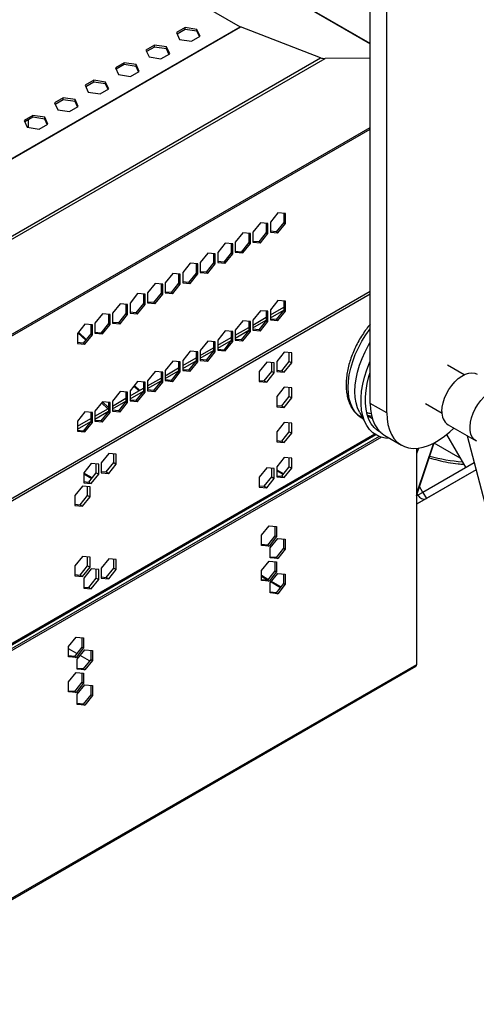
# Model space of a CAD drawing. Header units: millimetres. Extents: x 23 to 1798, y -1246 to 688.
# Tile 7 of 15: x 971 to 1166, y -1103 to -682. Entities that reach past the tile are written whole.
import ezdxf

# ---------------------------------------------------------------- set-up
doc = ezdxf.new("R2010")
doc.units = ezdxf.units.MM

msp = doc.modelspace()

# ---------------------------------------------------------------- linework, layer by layer
at = {"color": 7, "linetype": 'Continuous', "lineweight": 25}
for p, q in [((1120.74, -846.08), (1120.74, -519.46)), ((1127.81, -850.16), (1127.81, -523.55)), ((971.06, -605.93), (1120.74, -692.33)), ((1120.74, -692.23), (971.18, -605.89)), ((966.18, -627.93), (1065.14, -685.05)), ((959.78, -745.87), (1065.14, -685.05)), ((959.85, -746), (1065.3, -685.13)), ((1041.59, -685.4), (1037.88, -687.54)), ((1046.67, -686.18), (1041.59, -685.4)), ((1041.59, -686.22), (1041.59, -685.4)), ((1099.52, -698.36), (1065.3, -685.13)), ((1037.88, -687.54), (1039.24, -690.47)), ((1041.59, -686.22), (1038.18, -688.19)), ((1046.67, -687), (1041.59, -686.22)), ((1044.31, -691.26), (1048.03, -689.11)), ((1048.03, -689.11), (1046.67, -686.18)), ((1046.67, -687), (1046.67, -686.18)), ((1047.73, -689.29), (1046.67, -687)), ((1028.58, -692.91), (1024.87, -695.05)), ((1028.58, -693.73), (1025.17, -695.7)), ((1033.66, -693.7), (1028.58, -692.91)), ((1028.58, -693.73), (1028.58, -692.91)), ((1033.66, -694.51), (1028.58, -693.73)), ((1035.02, -696.62), (1033.66, -693.7)), ((1033.66, -694.51), (1033.66, -693.7)), ((1039.24, -690.47), (1044.31, -691.26)), ((957.11, -781.96), (1101.51, -698.61)), ((959.85, -778.99), (1099.52, -698.36)), ((1024.87, -695.05), (1026.23, -697.98)), ((1026.23, -697.98), (1031.3, -698.77)), ((1031.3, -698.77), (1035.02, -696.62)), ((1034.72, -696.8), (1033.66, -694.51)), ((1120.74, -698.51), (1101.51, -698.61)), ((1015.57, -700.42), (1011.86, -702.57)), ((1011.86, -702.57), (1013.22, -705.5)), ((1015.57, -701.24), (1012.16, -703.21)), ((1020.65, -701.21), (1015.57, -700.42)), ((1015.57, -701.24), (1015.57, -700.42)), ((1020.65, -702.02), (1015.57, -701.24)), ((1022.01, -704.14), (1020.65, -701.21)), ((1020.65, -702.02), (1020.65, -701.21)), ((1021.71, -704.31), (1020.65, -702.02)), ((1013.22, -705.5), (1018.29, -706.28)), ((1018.29, -706.28), (1022.01, -704.14)), ((1002.56, -707.93), (998.85, -710.08)), ((998.85, -710.08), (1000.21, -713.01)), ((1002.56, -708.75), (999.15, -710.72)), ((1007.64, -708.72), (1002.56, -707.93)), ((1002.56, -708.75), (1002.56, -707.93)), ((1007.64, -709.53), (1002.56, -708.75)), ((1009, -711.65), (1007.64, -708.72)), ((1007.64, -709.53), (1007.64, -708.72)), ((1008.7, -711.82), (1007.64, -709.53)), ((989.55, -715.44), (985.84, -717.59)), ((994.63, -716.23), (989.55, -715.44)), ((989.55, -716.26), (989.55, -715.44)), ((1000.21, -713.01), (1005.28, -713.79)), ((1005.28, -713.79), (1009, -711.65)), ((985.84, -717.59), (987.2, -720.52)), ((989.55, -716.26), (986.13, -718.23)), ((994.63, -717.04), (989.55, -716.26)), ((992.27, -721.3), (995.99, -719.16)), ((995.99, -719.16), (994.63, -716.23)), ((994.63, -717.04), (994.63, -716.23)), ((995.69, -719.33), (994.63, -717.04)), ((976.54, -722.95), (972.83, -725.1)), ((976.54, -723.77), (973.12, -725.74)), ((981.62, -723.74), (976.54, -722.95)), ((976.54, -723.77), (976.54, -722.95)), ((981.62, -724.56), (976.54, -723.77)), ((982.97, -726.67), (981.62, -723.74)), ((981.62, -724.56), (981.62, -723.74)), ((987.2, -720.52), (992.27, -721.3)), ((890.02, -861.3), (1120.74, -728.1)), ((972.83, -725.1), (974.18, -728.03)), ((974.18, -728.03), (979.26, -728.81)), ((974.72, -728.11), (974.72, -724.82)), ((979.26, -728.81), (982.97, -726.67)), ((982.68, -726.84), (981.62, -724.56)), ((890.15, -861.94), (1120.74, -728.83)), ((1081.28, -764.54), (1078.06, -768.54)), ((1084.5, -764.83), (1081.28, -764.54)), ((1083.79, -764.76), (1083.79, -768.71)), ((1084.5, -769.12), (1084.5, -764.83)), ((1073.78, -768.87), (1070.57, -772.87)), ((1077, -769.15), (1073.78, -768.87)), ((1076.29, -769.09), (1076.29, -773.04)), ((1077, -773.44), (1077, -769.15)), ((1078.06, -768.54), (1078.06, -772.83)), ((1083.79, -768.71), (1080.57, -772.71)), ((1081.28, -773.12), (1084.5, -769.12)), ((1083.79, -768.71), (1084.5, -769.12)), ((1066.29, -773.19), (1063.07, -777.2)), ((1069.51, -773.48), (1066.29, -773.19)), ((1068.8, -773.42), (1068.8, -777.36)), ((1069.51, -777.77), (1069.51, -773.48)), ((1070.57, -772.87), (1070.57, -777.16)), ((1076.29, -773.04), (1073.08, -777.04)), ((1073.78, -777.45), (1077, -773.44)), ((1076.29, -773.04), (1077, -773.44)), ((1080.57, -772.71), (1078.06, -772.49)), ((1078.06, -772.83), (1081.28, -773.12)), ((1080.57, -772.71), (1081.28, -773.12)), ((1058.79, -777.52), (1055.58, -781.52)), ((1062.01, -777.81), (1058.79, -777.52)), ((1061.3, -777.74), (1061.3, -781.69)), ((1062.01, -782.1), (1062.01, -777.81)), ((1063.07, -777.2), (1063.07, -781.49)), ((1068.8, -777.36), (1065.58, -781.36)), ((1066.29, -781.77), (1069.51, -777.77)), ((1068.8, -777.36), (1069.51, -777.77)), ((1073.08, -777.04), (1070.57, -776.81)), ((1070.57, -777.16), (1073.78, -777.45)), ((1073.08, -777.04), (1073.78, -777.45)), ((1051.3, -781.85), (1048.08, -785.85)), ((1054.51, -782.13), (1051.3, -781.85)), ((1053.81, -782.07), (1053.81, -786.02)), ((1054.51, -786.42), (1054.51, -782.13)), ((1055.58, -781.52), (1055.58, -785.81)), ((1061.3, -781.69), (1058.09, -785.69)), ((1058.79, -786.1), (1062.01, -782.1)), ((1061.3, -781.69), (1062.01, -782.1)), ((1065.58, -781.36), (1063.07, -781.14)), ((1063.07, -781.49), (1066.29, -781.77)), ((1065.58, -781.36), (1066.29, -781.77)), ((1043.8, -786.17), (1040.58, -790.18)), ((1047.02, -786.46), (1043.8, -786.17)), ((1046.31, -786.4), (1046.31, -790.34)), ((1047.02, -790.75), (1047.02, -786.46)), ((1048.08, -785.85), (1048.08, -790.14)), ((1053.81, -786.02), (1050.59, -790.02)), ((1051.3, -790.43), (1054.51, -786.42)), ((1053.81, -786.02), (1054.51, -786.42)), ((1058.09, -785.69), (1055.58, -785.47)), ((1055.58, -785.81), (1058.79, -786.1)), ((1058.09, -785.69), (1058.79, -786.1)), ((1036.31, -790.5), (1033.09, -794.5)), ((1039.52, -790.79), (1036.31, -790.5)), ((1038.82, -790.73), (1038.82, -794.67)), ((1039.52, -795.08), (1039.52, -790.79)), ((1040.58, -790.18), (1040.58, -794.47)), ((1046.31, -790.34), (1043.1, -794.35)), ((1043.8, -794.75), (1047.02, -790.75)), ((1046.31, -790.34), (1047.02, -790.75)), ((1050.59, -790.02), (1048.08, -789.79)), ((1048.08, -790.14), (1051.3, -790.43)), ((1050.59, -790.02), (1051.3, -790.43)), ((1028.81, -794.83), (1025.59, -798.83)), ((1032.03, -795.12), (1028.81, -794.83)), ((1031.32, -795.05), (1031.32, -799)), ((1032.03, -799.41), (1032.03, -795.12)), ((1033.09, -794.5), (1033.09, -798.79)), ((1038.82, -794.67), (1035.6, -798.67)), ((1036.31, -799.08), (1039.52, -795.08)), ((1038.82, -794.67), (1039.52, -795.08)), ((1043.1, -794.35), (1040.58, -794.12)), ((1040.58, -794.47), (1043.8, -794.75)), ((1043.1, -794.35), (1043.8, -794.75)), ((888.8, -933.19), (1120.74, -799.3)), ((892.98, -929.63), (1120.74, -798.15)), ((1021.32, -799.15), (1018.1, -803.16)), ((1024.53, -799.44), (1021.32, -799.15)), ((1023.83, -799.38), (1023.83, -803.32)), ((1024.53, -803.73), (1024.53, -799.44)), ((1025.59, -798.83), (1025.59, -803.12)), ((1031.32, -799), (1028.1, -803)), ((1028.81, -803.41), (1032.03, -799.41)), ((1031.32, -799), (1032.03, -799.41)), ((1035.6, -798.67), (1033.09, -798.45)), ((1033.09, -798.79), (1036.31, -799.08)), ((1035.6, -798.67), (1036.31, -799.08)), ((1013.82, -803.48), (1010.6, -807.48)), ((1017.04, -803.77), (1013.82, -803.48)), ((1016.33, -803.71), (1016.33, -807.65)), ((1017.04, -808.06), (1017.04, -803.77)), ((1018.1, -803.16), (1018.1, -807.45)), ((1023.83, -803.32), (1020.61, -807.33)), ((1021.32, -807.73), (1024.53, -803.73)), ((1023.83, -803.32), (1024.53, -803.73)), ((1028.1, -803), (1025.59, -802.78)), ((1025.59, -803.12), (1028.81, -803.41)), ((1028.1, -803), (1028.81, -803.41)), ((1081.28, -802.1), (1078.06, -806.1)), ((1084.5, -802.39), (1081.28, -802.1)), ((1083.79, -802.32), (1083.79, -806.27)), ((1084.5, -806.68), (1084.5, -802.39)), ((1006.33, -807.81), (1003.11, -811.81)), ((1009.54, -808.1), (1006.33, -807.81)), ((1008.84, -808.03), (1008.84, -811.98)), ((1009.54, -812.39), (1009.54, -808.1)), ((1010.6, -807.48), (1010.6, -811.77)), ((1016.33, -807.65), (1013.11, -811.65)), ((1013.82, -812.06), (1017.04, -808.06)), ((1016.33, -807.65), (1017.04, -808.06)), ((1020.61, -807.33), (1018.1, -807.1)), ((1018.1, -807.45), (1021.32, -807.73)), ((1020.61, -807.33), (1021.32, -807.73)), ((1073.78, -806.43), (1070.57, -810.43)), ((1077, -806.71), (1073.78, -806.43)), ((1076.29, -806.65), (1076.29, -810.6)), ((1077, -811), (1077, -806.71)), ((1078.06, -808.25), (1083.79, -804.95)), ((1078.06, -806.1), (1078.06, -810.39)), ((1078.06, -809.48), (1083.79, -806.17)), ((1083.79, -806.27), (1080.57, -810.27)), ((1081.28, -810.68), (1084.5, -806.68)), ((1083.79, -806.27), (1084.5, -806.68)), ((998.83, -812.14), (995.61, -816.14)), ((1002.05, -812.42), (998.83, -812.14)), ((1003.11, -811.81), (1003.11, -816.1)), ((1008.84, -811.98), (1005.62, -815.98)), ((1008.84, -811.98), (1009.54, -812.39)), ((1013.11, -811.65), (1010.6, -811.43)), ((1010.6, -811.77), (1013.82, -812.06)), ((1013.11, -811.65), (1013.82, -812.06)), ((1066.29, -810.75), (1063.07, -814.76)), ((1069.51, -811.04), (1066.29, -810.75)), ((1068.8, -810.98), (1068.8, -814.92)), ((1069.51, -815.33), (1069.51, -811.04)), ((1070.57, -812.58), (1076.29, -809.27)), ((1070.57, -810.43), (1070.57, -814.72)), ((1070.57, -813.8), (1076.29, -810.5)), ((1076.29, -810.6), (1073.08, -814.6)), ((1073.78, -815.01), (1077, -811)), ((1076.29, -810.6), (1077, -811)), ((1080.57, -810.27), (1078.06, -810.05)), ((1078.06, -810.39), (1081.28, -810.68)), ((1080.57, -810.27), (1081.28, -810.68)), ((995.61, -816.14), (995.61, -820.43)), ((995.82, -815.88), (999.14, -819.05)), ((996.06, -815.58), (999.38, -818.74)), ((1001.34, -816.31), (998.12, -820.31)), ((1001.34, -812.36), (1001.34, -816.31)), ((1001.34, -816.31), (1002.05, -816.71)), ((1002.05, -816.71), (1002.05, -812.42)), ((1005.62, -815.98), (1003.11, -815.76)), ((1003.11, -816.1), (1006.33, -816.39)), ((1005.62, -815.98), (1006.33, -816.39)), ((1006.33, -816.39), (1009.54, -812.39)), ((1058.79, -815.08), (1055.58, -819.08)), ((1062.01, -815.37), (1058.79, -815.08)), ((1061.3, -815.31), (1061.3, -819.25)), ((1062.01, -819.66), (1062.01, -815.37)), ((1063.07, -816.91), (1068.8, -813.6)), ((1063.07, -814.76), (1063.07, -819.05)), ((1063.07, -818.13), (1068.8, -814.83)), ((1068.8, -814.92), (1065.58, -818.93)), ((1066.29, -819.33), (1069.51, -815.33)), ((1068.8, -814.92), (1069.51, -815.33)), ((1073.08, -814.6), (1070.57, -814.37)), ((1070.57, -814.72), (1073.78, -815.01)), ((1073.08, -814.6), (1073.78, -815.01)), ((998.12, -820.31), (995.61, -820.08)), ((995.61, -820.43), (998.83, -820.72)), ((998.12, -820.31), (998.83, -820.72)), ((998.83, -820.72), (1002.05, -816.71)), ((1051.3, -819.41), (1048.08, -823.41)), ((1054.51, -819.7), (1051.3, -819.41)), ((1053.81, -819.63), (1053.81, -823.58)), ((1054.51, -823.99), (1054.51, -819.7)), ((1055.58, -821.23), (1061.3, -817.93)), ((1055.58, -819.08), (1055.58, -823.37)), ((1055.58, -822.46), (1061.3, -819.15)), ((1061.3, -819.25), (1058.09, -823.25)), ((1058.79, -823.66), (1062.01, -819.66)), ((1061.3, -819.25), (1062.01, -819.66)), ((1065.58, -818.93), (1063.07, -818.7)), ((1063.07, -819.05), (1066.29, -819.33)), ((1065.58, -818.93), (1066.29, -819.33)), ((1043.8, -823.73), (1040.58, -827.74)), ((1047.02, -824.02), (1043.8, -823.73)), ((1046.31, -823.96), (1046.31, -827.9)), ((1047.02, -828.31), (1047.02, -824.02)), ((1048.08, -825.56), (1053.81, -822.25)), ((1048.08, -823.41), (1048.08, -827.7)), ((1048.08, -826.79), (1053.81, -823.48)), ((1053.81, -823.58), (1050.59, -827.58)), ((1051.3, -827.99), (1054.51, -823.99)), ((1053.81, -823.58), (1054.51, -823.99)), ((1058.09, -823.25), (1055.58, -823.03)), ((1055.58, -823.37), (1058.79, -823.66)), ((1058.09, -823.25), (1058.79, -823.66)), ((1083.97, -824.15), (1080.75, -828.15)), ((1087.18, -824.44), (1083.97, -824.15)), ((1086.12, -828.12), (1086.12, -824.35)), ((1087.18, -828.73), (1087.18, -824.44)), ((1036.31, -828.06), (1033.09, -832.06)), ((1039.52, -828.35), (1036.31, -828.06)), ((1038.82, -828.29), (1038.82, -832.23)), ((1039.52, -832.64), (1039.52, -828.35)), ((1040.58, -829.89), (1046.31, -826.58)), ((1040.58, -827.74), (1040.58, -832.03)), ((1040.58, -831.11), (1046.31, -827.81)), ((1046.31, -827.9), (1043.1, -831.91)), ((1043.8, -832.31), (1047.02, -828.31)), ((1046.31, -827.9), (1047.02, -828.31)), ((1050.59, -827.58), (1048.08, -827.36)), ((1048.08, -827.7), (1051.3, -827.99)), ((1050.59, -827.58), (1051.3, -827.99)), ((1076.47, -828.48), (1073.25, -832.48)), ((1079.69, -828.77), (1076.47, -828.48)), ((1078.63, -832.44), (1078.63, -828.67)), ((1079.69, -833.06), (1079.69, -828.77)), ((1080.75, -828.15), (1080.75, -832.44)), ((1082.91, -832.12), (1086.12, -828.12)), ((1083.97, -832.73), (1087.18, -828.73)), ((1086.12, -828.12), (1087.18, -828.73)), ((1028.81, -832.39), (1025.59, -836.39)), ((1032.03, -832.68), (1028.81, -832.39)), ((1031.32, -832.61), (1031.32, -836.56)), ((1032.03, -836.97), (1032.03, -832.68)), ((1033.09, -834.22), (1038.82, -830.91)), ((1033.09, -832.06), (1033.09, -836.35)), ((1033.09, -835.44), (1038.82, -832.13)), ((1038.82, -832.23), (1035.6, -836.23)), ((1036.31, -836.64), (1039.52, -832.64)), ((1038.82, -832.23), (1039.52, -832.64)), ((1043.1, -831.91), (1040.58, -831.68)), ((1040.58, -832.03), (1043.8, -832.31)), ((1043.1, -831.91), (1043.8, -832.31)), ((1073.25, -832.48), (1073.25, -836.77)), ((1075.41, -836.45), (1078.63, -832.44)), ((1076.47, -837.06), (1079.69, -833.06)), ((1078.63, -832.44), (1079.69, -833.06)), ((1080.75, -831.93), (1082.91, -832.12)), ((1080.75, -832.44), (1083.97, -832.73)), ((1082.91, -832.12), (1083.97, -832.73)), ((1160.88, -833.79), (1153.77, -829.69)), ((1021.32, -836.72), (1018.1, -840.72)), ((1024.53, -837), (1021.32, -836.72)), ((1023.83, -836.94), (1023.83, -840.89)), ((1024.53, -841.29), (1024.53, -837)), ((1025.59, -838.54), (1031.32, -835.24)), ((1025.59, -836.39), (1025.59, -840.68)), ((1025.59, -839.77), (1031.32, -836.46)), ((1031.32, -836.56), (1028.1, -840.56)), ((1028.81, -840.97), (1032.03, -836.97)), ((1031.32, -836.56), (1032.03, -836.97)), ((1035.6, -836.23), (1033.09, -836.01)), ((1033.09, -836.35), (1036.31, -836.64)), ((1035.6, -836.23), (1036.31, -836.64)), ((1073.25, -836.25), (1075.41, -836.45)), ((1073.25, -836.77), (1076.47, -837.06)), ((1075.41, -836.45), (1076.47, -837.06)), ((1013.82, -841.04), (1010.6, -845.05)), ((1017.04, -841.33), (1013.82, -841.04)), ((1016.33, -841.27), (1016.33, -845.21)), ((1017.04, -845.62), (1017.04, -841.33)), ((1018.1, -842.87), (1023.83, -839.56)), ((1018.1, -840.72), (1018.1, -845.01)), ((1018.1, -844.09), (1023.83, -840.79)), ((1019.74, -838.67), (1021.87, -840.69)), ((1019.99, -838.37), (1022.22, -840.49)), ((1023.83, -840.89), (1020.61, -844.89)), ((1021.32, -845.3), (1024.53, -841.29)), ((1023.83, -840.89), (1024.53, -841.29)), ((1028.1, -840.56), (1025.59, -840.34)), ((1025.59, -840.68), (1028.81, -840.97)), ((1028.1, -840.56), (1028.81, -840.97)), ((1083.97, -839.18), (1080.75, -843.18)), ((1087.18, -839.46), (1083.97, -839.18)), ((1086.12, -843.14), (1086.12, -839.37)), ((1087.18, -843.75), (1087.18, -839.46)), ((1006.33, -845.37), (1003.11, -849.37)), ((1005.94, -845.85), (1008.58, -848.37)), ((1009.54, -845.66), (1006.33, -845.37)), ((1006.33, -845.37), (1008.84, -847.76)), ((1008.84, -845.59), (1008.84, -849.54)), ((1009.54, -849.95), (1009.54, -845.66)), ((1010.6, -847.2), (1016.33, -843.89)), ((1010.6, -845.05), (1010.6, -849.34)), ((1010.6, -848.42), (1016.33, -845.11)), ((1016.33, -845.21), (1013.11, -849.21)), ((1013.82, -849.62), (1017.04, -845.62)), ((1016.33, -845.21), (1017.04, -845.62)), ((1020.61, -844.89), (1018.1, -844.66)), ((1018.1, -845.01), (1021.32, -845.3)), ((1020.61, -844.89), (1021.32, -845.3)), ((1080.75, -843.18), (1080.75, -847.47)), ((1082.91, -847.14), (1086.12, -843.14)), ((1083.97, -847.76), (1087.18, -843.75)), ((1086.12, -843.14), (1087.18, -843.75)), ((998.83, -849.7), (995.61, -853.7)), ((1002.05, -849.98), (998.83, -849.7)), ((1001.34, -849.92), (1001.34, -853.87)), ((1002.05, -854.27), (1002.05, -849.98)), ((1003.11, -851.52), (1008.84, -848.22)), ((1003.11, -849.37), (1003.11, -853.66)), ((1003.11, -852.75), (1008.84, -849.44)), ((1008.84, -849.54), (1005.62, -853.54)), ((1006.33, -853.95), (1009.54, -849.95)), ((1008.84, -849.54), (1009.54, -849.95)), ((1013.11, -849.21), (1010.6, -848.99)), ((1010.6, -849.34), (1013.82, -849.62)), ((1013.11, -849.21), (1013.82, -849.62)), ((1080.75, -846.95), (1082.91, -847.14)), ((1080.75, -847.47), (1083.97, -847.76)), ((1082.91, -847.14), (1083.97, -847.76)), ((1116.13, -849.88), (1118.96, -855.02)), ((1127.81, -850.16), (1120.74, -846.08)), ((1144.27, -846.14), (1151.38, -850.25)), ((995.61, -855.85), (1001.34, -852.54)), ((995.61, -853.7), (995.61, -857.99)), ((995.61, -857.07), (1001.34, -853.77)), ((1001.34, -853.87), (998.12, -857.87)), ((998.83, -858.28), (1002.05, -854.27)), ((1001.34, -853.87), (1002.05, -854.27)), ((1005.62, -853.54), (1003.11, -853.32)), ((1003.11, -853.66), (1006.33, -853.95)), ((1005.62, -853.54), (1006.33, -853.95)), ((1083.97, -854.2), (1080.75, -858.2)), ((1087.18, -854.49), (1083.97, -854.2)), ((1086.12, -858.17), (1086.12, -854.39)), ((1117.15, -852.3), (1117.61, -852.56)), ((1121.66, -852.7), (1120.72, -852.11)), ((998.12, -857.87), (995.61, -857.64)), ((995.61, -857.99), (998.83, -858.28)), ((998.12, -857.87), (998.83, -858.28)), ((1080.75, -858.2), (1080.75, -862.49)), ((1082.91, -862.17), (1086.12, -858.17)), ((1086.12, -858.17), (1087.18, -858.78)), ((1087.18, -858.78), (1087.18, -854.49)), ((1153.94, -855.19), (1165.96, -862.13)), ((888.8, -994.1), (1122.61, -859.13)), ((888.8, -994.68), (1123.08, -859.43)), ((1124.59, -860.19), (889.44, -995.94)), ((1125.46, -860.5), (890.15, -996.35)), ((1080.75, -861.98), (1082.91, -862.17)), ((1080.75, -862.49), (1083.97, -862.78)), ((1082.91, -862.17), (1083.97, -862.78)), ((1083.97, -862.78), (1087.18, -858.78)), ((1126.95, -859.82), (1134.02, -863.9)), ((1153.34, -859.41), (1161.51, -873.56)), ((1162.1, -859.9), (1180.11, -928.86)), ((1140.46, -885.61), (1148.09, -862.93)), ((1147.68, -863.14), (1140.46, -884.62)), ((1141.29, -865.19), (1140.46, -867.65)), ((1140.46, -865.27), (1140.46, -957.8)), ((1159.17, -869.51), (1148.03, -863.08)), ((1009.01, -867.42), (1005.8, -871.42)), ((1012.23, -867.71), (1009.01, -867.42)), ((1011.17, -871.39), (1011.17, -867.61)), ((1012.23, -872), (1012.23, -867.71)), ((1083.97, -869.23), (1080.75, -873.23)), ((1087.18, -869.51), (1083.97, -869.23)), ((1086.12, -873.19), (1086.12, -869.42)), ((1087.18, -873.8), (1087.18, -869.51)), ((1001.52, -871.75), (998.3, -875.75)), ((1004.73, -872.04), (1001.52, -871.75)), ((1003.67, -875.71), (1003.67, -871.94)), ((1004.73, -876.33), (1004.73, -872.04)), ((1005.8, -871.42), (1005.8, -875.71)), ((1005.8, -875.2), (1007.95, -875.39)), ((1007.95, -875.39), (1011.17, -871.39)), ((1007.95, -875.39), (1009.01, -876)), ((1009.01, -876), (1012.23, -872)), ((1011.17, -871.39), (1012.23, -872)), ((1076.47, -873.55), (1073.25, -877.55)), ((1079.69, -873.84), (1076.47, -873.55)), ((1078.63, -877.52), (1078.63, -873.75)), ((1079.69, -878.13), (1079.69, -873.84)), ((1080.75, -873.23), (1080.75, -877.52)), ((1080.75, -874.45), (1083.73, -876.17)), ((1083.51, -876.45), (1080.75, -874.85)), ((1082.91, -877.19), (1086.12, -873.19)), ((1083.97, -877.81), (1087.18, -873.8)), ((1086.12, -873.19), (1087.18, -873.8)), ((1165.12, -871.47), (1143.23, -884.11)), ((1165.91, -874.48), (1144.73, -886.71)), ((1165.91, -874.49), (1163.01, -876.16)), ((998.3, -875.75), (998.3, -880.04)), ((1001.9, -877.93), (998.3, -875.85)), ((998.3, -876.18), (1001.72, -878.15)), ((998.3, -879.52), (1000.46, -879.72)), ((1000.46, -879.72), (1003.67, -875.71)), ((1001.52, -880.33), (1004.73, -876.33)), ((1003.67, -875.71), (1004.73, -876.33)), ((1005.8, -875.71), (1009.01, -876)), ((1073.25, -877.55), (1073.25, -881.84)), ((1075.41, -881.52), (1078.63, -877.52)), ((1076.47, -882.13), (1079.69, -878.13)), ((1078.63, -877.52), (1079.69, -878.13)), ((1080.75, -877), (1082.91, -877.19)), ((1080.75, -877.52), (1083.97, -877.81)), ((1082.91, -877.19), (1083.97, -877.81)), ((1163.01, -876.16), (1140.46, -889.18)), ((997.77, -881.42), (994.55, -885.43)), ((1000.99, -881.71), (997.77, -881.42)), ((998.3, -880.04), (1001.52, -880.33)), ((999.93, -885.39), (999.93, -881.62)), ((1000.46, -879.72), (1001.52, -880.33)), ((1000.99, -886), (1000.99, -881.71)), ((1073.25, -881.33), (1075.41, -881.52)), ((1073.25, -881.84), (1076.47, -882.13)), ((1075.41, -881.52), (1076.47, -882.13)), ((1143.23, -884.11), (1141.8, -881.64)), ((994.55, -885.43), (994.55, -889.72)), ((996.71, -889.39), (999.93, -885.39)), ((997.77, -890), (1000.99, -886)), ((999.93, -885.39), (1000.99, -886)), ((1141.11, -885.34), (1140.46, -885.71)), ((1144.73, -886.71), (1140.46, -889.17)), ((1141.11, -885.34), (1140.76, -884.74)), ((1143.23, -884.11), (1141.11, -885.34)), ((1143.23, -884.11), (1144.73, -886.71)), ((994.55, -889.2), (996.71, -889.39)), ((994.55, -889.72), (997.77, -890)), ((996.71, -889.39), (997.77, -890)), ((1074.24, -902.46), (1077.46, -898.46)), ((1077.46, -898.46), (1080.68, -898.74)), ((1079.97, -898.68), (1079.97, -902.63)), ((1080.68, -898.74), (1080.68, -903.03)), ((1074.24, -906.75), (1074.24, -902.46)), ((1079.97, -902.63), (1076.75, -906.63)), ((1080.68, -903.03), (1077.46, -907.04)), ((1077.99, -907.81), (1081.21, -903.81)), ((1079.97, -902.63), (1080.68, -903.03)), ((1081.21, -903.81), (1084.43, -904.09)), ((1083.72, -904.03), (1083.72, -907.98)), ((1084.43, -904.09), (1084.43, -908.38)), ((1076.75, -906.63), (1074.24, -906.4)), ((1077.46, -907.04), (1074.24, -906.75)), ((1076.75, -906.63), (1077.46, -907.04)), ((1077.99, -912.1), (1077.99, -907.81)), ((1083.72, -907.98), (1080.5, -911.98)), ((1084.43, -908.38), (1081.21, -912.39)), ((1083.72, -907.98), (1084.43, -908.38)), ((997.77, -911.47), (994.55, -915.48)), ((1000.99, -911.76), (997.77, -911.47)), ((999.93, -915.44), (999.93, -911.67)), ((1000.99, -916.05), (1000.99, -911.76)), ((1009.01, -912.5), (1005.8, -916.5)), ((1012.23, -912.78), (1009.01, -912.5)), ((1011.17, -916.46), (1011.17, -912.69)), ((1012.23, -917.07), (1012.23, -912.78)), ((1080.5, -911.98), (1077.99, -911.75)), ((1081.21, -912.39), (1077.99, -912.1)), ((1080.5, -911.98), (1081.21, -912.39)), ((994.55, -915.48), (994.55, -919.77)), ((996.71, -919.44), (999.93, -915.44)), ((997.77, -920.05), (1000.99, -916.05)), ((1001.52, -916.82), (998.3, -920.82)), ((999.93, -915.44), (1000.99, -916.05)), ((1004.73, -917.11), (1001.52, -916.82)), ((1003.67, -920.79), (1003.67, -917.01)), ((1004.73, -921.4), (1004.73, -917.11)), ((1005.8, -916.5), (1005.8, -920.79)), ((1007.95, -920.46), (1011.17, -916.46)), ((1009.01, -921.08), (1012.23, -917.07)), ((1011.17, -916.46), (1012.23, -917.07)), ((1074.24, -917.48), (1077.46, -913.48)), ((1074.24, -921.77), (1074.24, -917.48)), ((1077.46, -913.48), (1080.68, -913.77)), ((1079.97, -913.71), (1079.97, -917.65)), ((1080.68, -913.77), (1080.68, -918.06)), ((994.55, -919.25), (996.71, -919.44)), ((994.55, -919.77), (997.77, -920.05)), ((996.71, -919.44), (997.77, -920.05)), ((998.3, -920.82), (998.3, -925.11)), ((1000.46, -924.79), (1003.67, -920.79)), ((1001.52, -925.4), (1004.73, -921.4)), ((1003.67, -920.79), (1004.73, -921.4)), ((1005.8, -920.27), (1007.95, -920.46)), ((1005.8, -920.79), (1009.01, -921.08)), ((1007.95, -920.46), (1009.01, -921.08)), ((1077.03, -921.3), (1074.24, -919.69)), ((1074.24, -920.02), (1076.86, -921.53)), ((1076.75, -921.65), (1074.24, -921.43)), ((1077.46, -922.06), (1074.24, -921.77)), ((1079.97, -917.65), (1076.75, -921.65)), ((1076.75, -921.65), (1077.46, -922.06)), ((1080.68, -918.06), (1077.46, -922.06)), ((1077.99, -922.83), (1081.21, -918.83)), ((1079.97, -917.65), (1080.68, -918.06)), ((1081.21, -918.83), (1084.43, -919.12)), ((1083.72, -919.05), (1083.72, -923)), ((1084.43, -919.12), (1084.43, -923.41)), ((998.3, -924.6), (1000.46, -924.79)), ((998.3, -925.11), (1001.52, -925.4)), ((1000.46, -924.79), (1001.52, -925.4)), ((1077.99, -927.12), (1077.99, -922.83)), ((1078.35, -922.39), (1082.35, -924.7)), ((1082.53, -924.48), (1078.53, -922.17)), ((1083.72, -923), (1080.5, -927)), ((1084.43, -923.41), (1081.21, -927.41)), ((1083.72, -923), (1084.43, -923.41)), ((1080.5, -927), (1077.99, -926.78)), ((1081.21, -927.41), (1077.99, -927.12)), ((1080.5, -927), (1081.21, -927.41)), ((991.79, -950.06), (995.01, -946.05)), ((995.01, -946.05), (998.23, -946.34)), ((997.52, -946.28), (997.52, -950.22)), ((998.23, -946.34), (998.23, -950.63)), ((991.79, -954.35), (991.79, -950.06)), ((995.3, -952.99), (991.79, -950.96)), ((995.3, -952.99), (991.79, -950.96)), ((997.52, -950.22), (994.3, -954.23)), ((998.23, -950.63), (995.01, -954.63)), ((997.52, -950.22), (998.23, -950.63)), ((994.3, -954.23), (991.79, -954)), ((995.01, -954.63), (991.79, -954.35)), ((994.3, -954.23), (995.01, -954.63)), ((995.54, -955.4), (998.76, -951.4)), ((995.54, -959.69), (995.54, -955.4)), ((1000.8, -956.16), (996.79, -953.85)), ((1000.8, -956.16), (996.79, -953.85)), ((998.76, -951.4), (1001.98, -951.69)), ((1001.27, -951.63), (1001.27, -955.57)), ((1001.98, -951.69), (1001.98, -955.98)), ((889.86, -1102.95), (1140.18, -958.44)), ((1140.46, -957.8), (890.15, -1102.31)), ((998.05, -959.57), (995.54, -959.35)), ((1001.27, -955.57), (998.05, -959.57)), ((998.05, -959.57), (998.76, -959.98)), ((1001.98, -955.98), (998.76, -959.98)), ((1001.27, -955.57), (1001.98, -955.98)), ((1140.33, -958.3), (1140.13, -958.47)), ((991.79, -965.08), (995.01, -961.08)), ((995.01, -961.08), (998.23, -961.37)), ((998.76, -959.98), (995.54, -959.69)), ((997.52, -961.3), (997.52, -965.25)), ((998.23, -961.37), (998.23, -965.66)), ((991.79, -969.37), (991.79, -965.08)), ((997.52, -965.25), (994.3, -969.25)), ((998.23, -965.66), (995.01, -969.66)), ((995.54, -970.43), (998.76, -966.43)), ((997.52, -965.25), (998.23, -965.66)), ((998.76, -966.43), (1001.98, -966.71)), ((1001.27, -966.65), (1001.27, -970.6)), ((1001.98, -966.71), (1001.98, -971)), ((994.3, -969.25), (991.79, -969.03)), ((995.01, -969.66), (991.79, -969.37)), ((994.3, -969.25), (995.01, -969.66)), ((995.54, -974.72), (995.54, -970.43)), ((1001.27, -970.6), (998.05, -974.6)), ((1001.98, -971), (998.76, -975.01)), ((1001.27, -970.6), (1001.98, -971)), ((998.05, -974.6), (995.54, -974.37)), ((998.76, -975.01), (995.54, -974.72)), ((998.05, -974.6), (998.76, -975.01))]:
    msp.add_line(p, q, dxfattribs=at)
at = {"color": 7, "linetype": 'Continuous', "lineweight": 25, "flags": 128}
for points in [[(1117.15, -852.3), (1117.15, -852.3), (1115.65, -851.23), (1114.34, -849.86), (1113.26, -848.21), (1112.39, -846.31), (1111.77, -844.17), (1111.39, -841.82), (1111.27, -839.3), (1111.39, -836.63), (1111.77, -833.85), (1112.39, -830.99), (1113.26, -828.09), (1114.34, -825.19), (1115.65, -822.32), (1117.15, -819.51), (1118.83, -816.81), (1120.66, -814.25), (1120.74, -814.15)], [(1116.13, -849.88), (1116.12, -849.87), (1115.26, -847.96), (1114.64, -845.82), (1114.26, -843.48), (1114.14, -840.96), (1114.26, -838.29), (1114.64, -835.51), (1115.26, -832.65), (1116.12, -829.75), (1117.21, -826.85), (1118.52, -823.97), (1120.02, -821.17), (1120.74, -819.96)], [(1129.06, -861.04), (1127.23, -860.91), (1125.29, -860.45), (1123.5, -859.67), (1121.88, -858.59), (1120.46, -857.2), (1119.26, -855.53), (1118.27, -853.6), (1117.53, -851.42), (1117.02, -849.03), (1116.77, -846.44), (1116.77, -843.69), (1117.02, -840.82), (1117.53, -837.84), (1118.27, -834.8), (1119.26, -831.73), (1120.46, -828.67), (1120.74, -828.05)], [(1125.25, -858.58), (1123.8, -857.68), (1122.37, -856.38), (1121.16, -854.8), (1120.17, -852.95), (1119.41, -850.85), (1118.91, -848.53), (1118.65, -846.01), (1118.65, -843.33), (1118.91, -840.52), (1119.41, -837.61), (1120.17, -834.64), (1120.74, -832.84)], [(1151.35, -849.47), (1151.48, -847.67), (1151.86, -845.78), (1152.48, -843.84), (1153.32, -841.92), (1154.35, -840.08), (1155.56, -838.35), (1156.9, -836.8), (1158.33, -835.46), (1159.82, -834.39), (1161.31, -833.59), (1162.78, -833.11), (1164.17, -832.95), (1165.45, -833.13), (1166.44, -833.54)], [(1166.09, -862.2), (1165.1, -861.47), (1164.31, -860.45), (1163.76, -859.16), (1163.44, -857.65), (1163.38, -855.96), (1163.57, -854.13), (1164.01, -852.22), (1164.69, -850.29), (1165.58, -848.39), (1166.66, -846.56), (1167.91, -844.88), (1169.27, -843.38), (1170.72, -842.11), (1172.21, -841.1), (1173.71, -840.38), (1175.16, -839.98), (1176.52, -839.91), (1177.76, -840.16), (1178.84, -840.73), (1178.92, -840.78)], [(1120.74, -846.08), (1120.86, -848.66), (1121.23, -851.06), (1121.85, -853.26), (1122.7, -855.23), (1123.77, -856.96), (1125.06, -858.41), (1126.55, -859.57), (1126.95, -859.82)], [(1127.81, -850.16), (1127.93, -852.74), (1128.3, -855.14), (1128.92, -857.34), (1129.77, -859.32), (1130.84, -861.04), (1132.13, -862.49), (1133.62, -863.65), (1135.29, -864.51), (1137.12, -865.06), (1139.08, -865.3), (1141.17, -865.21), (1143.34, -864.8), (1145.59, -864.07), (1147.87, -863.04), (1150.17, -861.71), (1152.45, -860.11), (1154.69, -858.24), (1156.41, -856.61)], [(1120.72, -852.11), (1120.32, -851.81), (1119.47, -851.04)], [(1121.38, -851.68), (1120.2, -851.43), (1119.71, -851.27)], [(1121.61, -852.55), (1121.56, -852.52), (1121.17, -852.31)]]:
    msp.add_lwpolyline(points, dxfattribs=at)
at = {"color": 7, "linetype": 'Continuous', "lineweight": 25}
for centre, radius, start, end in [((1122.41, -841.32), 9.15, 249.2301, 261.759), ((1157.63, -850.08), 6.31, 174.4799, 234.2079), ((1164.71, -804.49), 66.69, 253.8815, 265.9866), ((1143.62, -884.18), 2.77, 204.8162, 293.6432), ((1139.61, -957.84), 0.859, 327.6523, 2.3504)]:
    msp.add_arc(centre, radius, start, end, dxfattribs=at)
for centre, start_param, end_param in [((1067.72, -684.71), 3.497371, 3.636998), ((1101.94, -697.94), 3.636998, 4.544569)]:
    msp.add_ellipse(centre, major_axis=(2.76, 0.12), ratio=0.237519, start_param=start_param, end_param=end_param, dxfattribs=at)
for points, knots in [([(1120.74, -812.21), (1120.17, -812.91), (1118.98, -814.35), (1117.33, -816.74), (1115.77, -819.3), (1114.39, -821.96), (1113.19, -824.67), (1112.18, -827.42), (1111.38, -830.18), (1110.81, -832.92), (1110.46, -835.61), (1110.35, -838.23), (1110.48, -840.74), (1110.87, -843.13), (1111.52, -845.35), (1112.41, -847.36), (1113.54, -849.15), (1114.89, -850.65), (1116.09, -851.68), (1116.89, -852.11), (1117.11, -852.23)], [0, 0, 0, 0, 0.053272, 0.111199, 0.169087, 0.226978, 0.284906, 0.342912, 0.401039, 0.459331, 0.517821, 0.576527, 0.635424, 0.694384, 0.753118, 0.811229, 0.868285, 0.924007, 0.97844, 1, 1, 1, 1]), ([(1121.68, -852.56), (1121.63, -852.54), (1121.21, -852.38), (1120.85, -852.11), (1120.54, -851.87)], [0, 0, 0, 0, 0.124295, 1, 1, 1, 1]), ([(1145.94, -869.32), (1147.19, -869.68), (1149.91, -870.47), (1154.01, -871.32), (1157.67, -871.9), (1159.87, -872.06), (1160.68, -872.11)], [0, 0, 0, 0, 0.24998, 0.540112, 0.829976, 1, 1, 1, 1])]:
    msp.add_open_spline(points, degree=3, knots=knots, dxfattribs=at)

doc.saveas('drawing.dxf')
